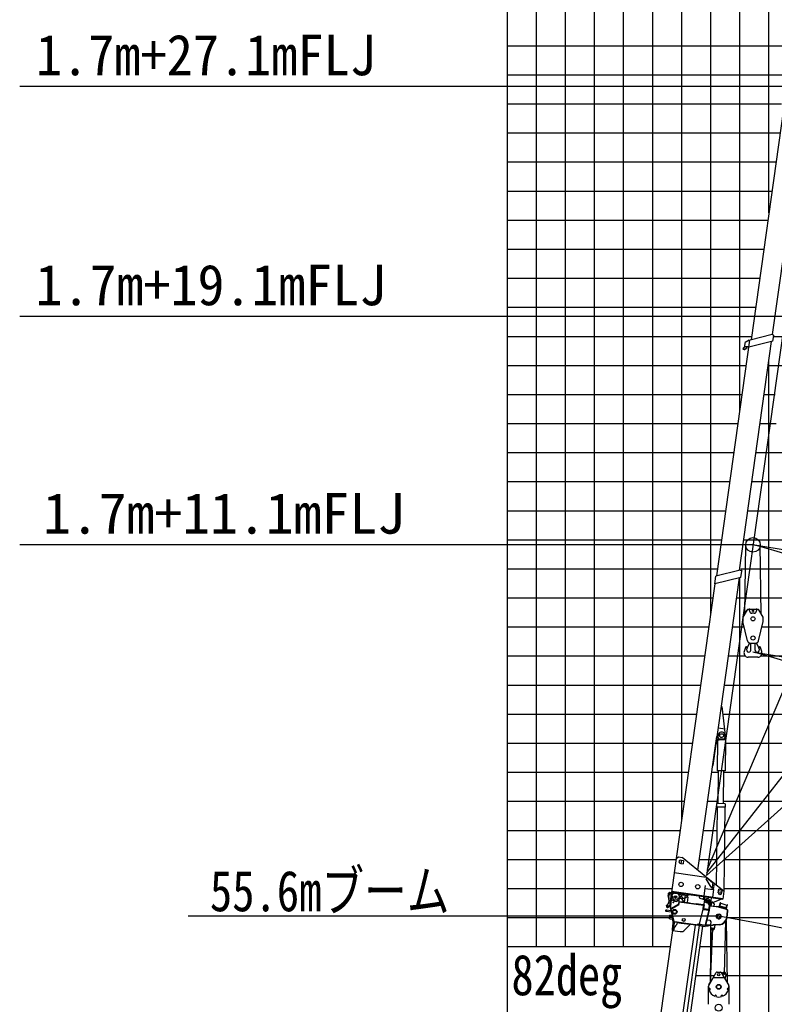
# Model space of a CAD drawing. Extents: x -390590 to 48051, y -92424 to 51651.
# Tile 8 of 37: x -390590 to -364625, y -22216 to 11668. Entities that reach past the tile are written whole.
import ezdxf

# ---------------------------------------------------------------- set-up
doc = ezdxf.new("R2010")
doc.units = 0
doc.layers.get('0').update_dxf_attribs({"linetype": 'CONTINUOUS'})

msp = doc.modelspace()

# ---------------------------------------------------------------- linework, layer by layer
at = {"color": 14, "linetype": 'Continuous'}
for p, q in [((-373809.592897, -58949.073282), (-373809.592897, 31771.197759)), ((-373809.592897, 6771.197759), (-364564.227741, 6771.197759)), ((-373809.592897, 1771.197759), (-365266.81338, 1771.197759)), ((-373809.592897, -3228.802241), (-366008.716553, -3228.802241)), ((-365255.128934, -3228.802241), (-283809.592897, -3228.802241)), ((-373809.592897, -8228.802241), (-366731.666098, -8228.802241)), ((-365919.586695, -8228.802241), (-283809.592897, -8228.802241)), ((-373809.592897, -13228.802241), (-367434.370306, -13228.802241)), ((-366622.290902, -13228.802241), (-366575.689236, -13228.802241)), ((-366302.747234, -13228.802241), (-283809.592897, -13228.802241)), ((-373809.592897, -18228.802241), (-368142.117869, -18228.802241)), ((-366359.286366, -18228.802241), (-283809.592897, -18228.802241))]:
    msp.add_line(p, q, dxfattribs=at)
at = {"color": 252, "linetype": 'Continuous'}
for p, q in [((-372809.592897, -20228.802241), (-372809.592897, 31771.197759)), ((-371809.592897, -20228.802241), (-371809.592897, 31771.197759)), ((-370809.592897, -20228.802241), (-370809.592897, 31771.197759)), ((-369809.592897, -20228.802241), (-369809.592897, 31771.197759)), ((-368809.592897, -20228.802241), (-368809.592897, 31771.197759)), ((-367809.592897, -15898.649569), (-367809.592897, 31771.197759)), ((-366809.592897, -8783.280195), (-366809.592897, 31771.197759)), ((-365809.592897, -1811.963875), (-365809.592897, 31771.197759)), ((-364809.592897, 5025.039412), (-364809.592897, 31771.197759)), ((-373809.592897, 10771.197759), (-363954.032271, 10771.197759)), ((-373809.592897, 9771.197759), (-364094.549399, 9771.197759)), ((-373809.592897, 8771.197759), (-364375.543604, 8771.197759)), ((-373809.592897, 7771.197759), (-364423.710613, 7771.197759)), ((-373809.592897, 5771.197759), (-364704.744869, 5771.197759)), ((-373809.592897, 4771.197759), (-364845.261997, 4771.197759)), ((-373809.592897, 3771.197759), (-364985.779124, 3771.197759)), ((-373809.592897, 2771.197759), (-365126.296252, 2771.197759)), ((-373809.592897, 771.197759), (-365407.330508, 771.197759)), ((-364648.714481, 771.197759), (-283809.592897, 771.197759)), ((-373809.592897, -228.802241), (-365587.094028, -228.802241)), ((-364834.588131, -228.802241), (-283809.592897, -228.802241)), ((-364809.592897, -78228.802241), (-364809.592897, -58.648764)), ((-373809.592897, -1228.802241), (-365727.63487, -1228.802241)), ((-364974.047251, -1228.802241), (-364590.611842, -1228.802241)), ((-373809.592897, -2228.802241), (-365868.175711, -2228.802241)), ((-365114.588093, -2228.802241), (-364558.997559, -2228.802241)), ((-373809.592897, -4228.802241), (-366149.257394, -4228.802241)), ((-365395.669776, -4228.802241), (-283809.592897, -4228.802241)), ((-373809.592897, -5228.802241), (-366289.798236, -5228.802241)), ((-365536.210617, -5228.802241), (-283809.592897, -5228.802241)), ((-373809.592897, -6228.802241), (-366430.339078, -6228.802241)), ((-365676.751459, -6228.802241), (-283809.592897, -6228.802241)), ((-373809.592897, -7228.802241), (-366570.879919, -7228.802241)), ((-365779.045853, -7228.802241), (-283809.592897, -7228.802241)), ((-365809.592897, -78228.802241), (-365809.592897, -7531.510896)), ((-373809.592897, -9228.802241), (-366872.20694, -9228.802241)), ((-366060.127536, -9228.802241), (-365661.64601, -9228.802241)), ((-365054.505107, -9228.802241), (-283809.592897, -9228.802241)), ((-373809.592897, -10228.802241), (-367012.747781, -10228.802241)), ((-366200.668378, -10228.802241), (-365623.620624, -10228.802241)), ((-365092.529223, -10228.802241), (-283809.592897, -10228.802241)), ((-373809.592897, -11228.802241), (-367153.288623, -11228.802241)), ((-366341.209219, -11228.802241), (-283809.592897, -11228.802241)), ((-373809.592897, -12228.802241), (-367293.829465, -12228.802241)), ((-366390.636597, -12228.802241), (-283809.592897, -12228.802241)), ((-373809.592897, -14228.802241), (-367574.911148, -14228.802241)), ((-366780.083322, -14228.802241), (-366542.342901, -14228.802241)), ((-366357.51707, -14228.802241), (-283809.592897, -14228.802241)), ((-373809.592897, -15228.802241), (-367715.451989, -15228.802241)), ((-366920.63478, -15228.802241), (-366553.07415, -15228.802241)), ((-366368.248319, -15228.802241), (-283809.592897, -15228.802241)), ((-373809.592897, -16228.802241), (-367855.992831, -16228.802241)), ((-367061.186237, -16228.802241), (-366604.967169, -16228.802241)), ((-366337.832435, -16228.802241), (-283809.592897, -16228.802241)), ((-373809.592897, -17228.802241), (-367996.533672, -17228.802241)), ((-367201.737695, -17228.802241), (-366615.694134, -17228.802241)), ((-366348.559401, -17228.802241), (-283809.592897, -17228.802241)), ((-373809.592897, -19228.802241), (-368261.825408, -19228.802241)), ((-366250.029978, -19228.802241), (-283809.592897, -19228.802241)), ((-366809.592897, -21423.299104), (-366809.592897, -19558.953995)), ((-373809.592897, -20228.802241), (-368200.181318, -20228.802241)), ((-367177.226734, -20228.802241), (-283809.592897, -20228.802241)), ((-367317.767569, -21228.802241), (-366681.881551, -21228.802241)), ((-366299.677207, -21228.802241), (-283809.592897, -21228.802241))]:
    msp.add_line(p, q, dxfattribs=at)
at = {"color": 151, "linetype": 'Continuous'}
for p, q in [((-362028.883999, 17281.727675), (-366957.294112, -17785.732421)), ((-366926.455912, -17566.307225), (-353274.556585, 14595.552101)), ((-366944.548137, -17695.040095), (-345513.759041, 9735.11908)), ((-366957.294112, -17785.732421), (-341156.94959, 5445.002131)), ((-365642.443571, -8761.058312), (-365609.700528, -6403.196745)), ((-365073.301658, -8785.280761), (-365108.377821, -6403.014529)), ((-366821.992731, -21444.490258), (-366793.494569, -19600.339436)), ((-366816.879098, -21435.751026), (-366736.405704, -19609.182861)), ((-366343.007484, -21164.512943), (-366291.348105, -19341.476709)), ((-366284.843887, -19330.574661), (-366251.801578, -21468.887197))]:
    msp.add_line(p, q, dxfattribs=at)
at = {"color": 7, "linetype": 'Continuous'}
for p, q in [((-363141.156524, 9367.495199), (-390590.122312, 9367.495199)), ((-364253.429048, 1453.264675), (-390590.122312, 1453.264675)), ((-365358.073946, -6406.691021), (-390590.122312, -6406.691021)), ((-366537.071339, -19187.471657), (-384788.891607, -19187.471657)), ((-366320.007499, -21164.512943), (-366366.007469, -21164.512943)), ((-366343.007484, -21141.512958), (-366343.007484, -21187.512927))]:
    msp.add_line(p, q, dxfattribs=at)
at = {"color": 15, "linetype": 'Continuous'}
for p, q in [((-364309.323883, 8585.238953), (-365424.742851, 647.281602)), ((-364685.551915, 831.645487), (-363568.612202, 8779.084115)), ((-364694.966037, 829.297482), (-365458.141538, 638.951532)), ((-364695.02476, 829.329443), (-364666.307658, 825.293518)), ((-364672.303289, 603.354681), (-364645.076235, 797.085226)), ((-364666.295573, 825.280966), (-364645.030936, 797.065964)), ((-366604.705172, -7469.481404), (-365465.003396, 639.917708)), ((-365824.19728, -7277.93372), (-364718.17137, 591.849168)), ((-365700.31079, 355.483324), (-365701.86575, 325.934657)), ((-365637.701984, 422.598484), (-365700.314435, 355.483821)), ((-365562.556086, 407.956857), (-365642.011734, 322.78787)), ((-365498.089038, 404.467786), (-365638.256009, 412.057923)), ((-365638.253525, 412.055023), (-365630.401518, 561.265559)), ((-365490.430224, 638.442219), (-365630.402535, 561.265036)), ((-365614.247862, 352.548081), (-365582.88713, 353.202507)), ((-365581.612803, 387.528445), (-365580.938888, 355.233793)), ((-364672.235812, 603.305652), (-365499.134261, 397.066365)), ((-365490.429724, 638.446153), (-365465.697672, 634.970876)), ((-365465.002617, 639.917286), (-365458.095032, 638.946652)), ((-365701.86575, 325.934657), (-365642.008511, 322.784749)), ((-365802.22268, -7272.540842), (-366635.985857, -7477.158126)), ((-365802.293057, -7272.418001), (-365767.658638, -7277.285551)), ((-365777.041925, -7523.363856), (-365746.415732, -7305.447184)), ((-365767.672322, -7277.418555), (-365746.415579, -7305.596745)), ((-367991.791549, -17195.06028), (-366663.108065, -7740.986506)), ((-366730.913928, -14001.695184), (-365822.019258, -7534.573886)), ((-366673.491733, -7743.369357), (-366636.058438, -7477.017633)), ((-365776.968742, -7523.504467), (-366673.40529, -7743.502683)), ((-366287.624659, -13052.233161), (-366424.043356, -11961.763695)), ((-366548.089414, -12700.831238), (-366327.709205, -12731.803658)), ((-367254.49678, -17604.17426), (-366606.708388, -12995.268714)), ((-366607.194219, -13121.384377), (-366517.728183, -13110.506048)), ((-366574.447533, -13113.070427), (-366585.915485, -14181.930224)), ((-366301.53287, -13115.987914), (-366574.447374, -13113.060369)), ((-366547.470342, -13077.440974), (-366555.856541, -12978.897042)), ((-366547.471035, -13077.436322), (-366327.70345, -13079.793761)), ((-366529.999522, -13077.623738), (-366530.384719, -13113.533028)), ((-366345.206546, -13079.606006), (-366345.591849, -13115.525051)), ((-366335.074825, -13088.296913), (-366313.745833, -13085.703485)), ((-366327.703346, -13079.79618), (-366317.205676, -12981.45967)), ((-366301.536942, -13115.998037), (-366313.004894, -14184.857834)), ((-366747.829122, -13999.317963), (-366730.91393, -14001.695254)), ((-366312.998597, -14184.857529), (-366585.913101, -14181.929985)), ((-366553.949945, -15310.413918), (-366541.84498, -14182.403057)), ((-366369.145396, -15312.397101), (-366357.040431, -14184.38624)), ((-366596.396976, -15429.863078), (-366625.196541, -18114.645121)), ((-366610.403682, -15309.818002), (-366611.689642, -15429.699034)), ((-366314.004337, -15432.892294), (-366611.689642, -15429.699034)), ((-366312.718273, -15313.001506), (-366610.403577, -15309.808246)), ((-366329.292978, -15432.728293), (-366360.260759, -18319.638053)), ((-366312.718377, -15313.011262), (-366314.004337, -15432.892294)), ((-367997.432287, -17199.310881), (-368172.455455, -18444.66537)), ((-367997.432268, -17199.310916), (-367926.227821, -17145.654541)), ((-367926.326598, -17145.645109), (-367799.489266, -17163.470934)), ((-367820.412668, -17253.336728), (-367837.093988, -17372.050577)), ((-367820.412668, -17253.336728), (-367746.216154, -17263.762603)), ((-366981.556056, -17824.88581), (-367799.481275, -17163.476239)), ((-367746.216456, -17263.762561), (-367762.897776, -17382.47641)), ((-367837.093988, -17372.050577), (-367762.897474, -17382.476452)), ((-368065.405626, -17682.966292), (-366972.034335, -17836.629613)), ((-366989.093625, -17834.207066), (-366981.556056, -17824.88581)), ((-366722.816141, -18036.903828), (-366972.039044, -17836.627202)), ((-366963.444521, -17866.693229), (-366967.614246, -17896.372392)), ((-366795.592653, -18179.839403), (-366967.613225, -17896.374754)), ((-366754.958461, -18034.22571), (-366963.44449, -17866.6934)), ((-366997.924105, -18127.580016), (-367047.686941, -18481.720809)), ((-367011.821688, -18226.483166), (-366715.037307, -18268.186446)), ((-366795.593193, -18179.84033), (-366775.807466, -18182.619939)), ((-366742.850972, -18020.16944), (-366776.493883, -18259.55118)), ((-366715.037307, -18268.186446), (-366750.903578, -18523.431335)), ((-366362.128522, -18325.865604), (-366742.873841, -18020.160757)), ((-366697.526147, -18056.572476), (-366727.029773, -18266.501676)), ((-366550.661084, -18375.038892), (-366534.118783, -18257.314385)), ((-366440.136986, -18270.52043), (-366534.118783, -18257.314385)), ((-366418.880219, -18298.72773), (-366440.136929, -18270.520497)), ((-368164.566213, -18445.801223), (-368172.630935, -18503.184705)), ((-368123.17172, -18510.133165), (-368165.701525, -18453.691343)), ((-368151.776263, -18354.797762), (-366400.743487, -18600.889382)), ((-368147.859331, -18327.100833), (-366396.850465, -18573.189093)), ((-367871.07971, -18545.64552), (-367945.520977, -18585.545739)), ((-367834.322103, -18495.270689), (-367783.334785, -18562.929875)), ((-367707.996527, -18427.205462), (-367768.072959, -18451.479544)), ((-367706.611597, -18417.356653), (-367707.9957, -18427.205061)), ((-367199.081706, -18540.443345), (-367191.950933, -18489.709067)), ((-367187.220398, -18559.913321), (-367068.035448, -18601.671373)), ((-367065.392681, -18594.128445), (-367068.035448, -18601.671373)), ((-367066.55212, -18602.221089), (-366989.63651, -18629.171519)), ((-367066.549299, -18602.221987), (-367053.469635, -18509.178048)), ((-367023.791271, -18513.349428), (-367037.702017, -18612.329526)), ((-366989.64246, -18629.16835), (-366967.639702, -18632.260636)), ((-366816.96968, -18764.355701), (-366786.37915, -18546.745879)), ((-366442.388185, -18600.264185), (-366811.944126, -18750.501865)), ((-366550.661084, -18375.038892), (-366515.537464, -18379.974359)), ((-366540.235259, -18300.842736), (-366421.521409, -18317.524056)), ((-366467.070854, -18386.784745), (-366431.947235, -18391.720212)), ((-366442.388185, -18600.264185), (-366444.645691, -18594.711153)), ((-366431.947235, -18391.720212), (-366418.880166, -18298.727455)), ((-366362.119774, -18325.87287), (-366400.766563, -18600.859047)), ((-366397.759407, -18297.257007), (-366359.898567, -18297.663139)), ((-366370.014123, -18319.534039), (-366360.134313, -18319.640019)), ((-366894.894126, -18640.461236), (-366851.56777, -18688.92666)), ((-366892.553287, -18763.805831), (-366881.437279, -18684.730619)), ((-366864.071431, -18777.911054), (-366885.046179, -18782.363816)), ((-366881.414302, -18684.703873), (-366856.670174, -18688.180846)), ((-366875.550785, -18786.38549), (-366850.819499, -18789.861833)), ((-366864.073315, -18777.910753), (-366851.566879, -18688.926446)), ((-366864.072229, -18777.911056), (-366839.536818, -18781.359866)), ((-366850.819801, -18789.861836), (-366816.969612, -18764.354976)), ((-366811.944126, -18750.501865), (-366814.201631, -18744.948833))]:
    msp.add_line(p, q, dxfattribs=at)
at = {"color": 224, "linetype": 'Continuous'}
for p, q in [((-365581.339879, -8657.945917), (-365708.790447, -8873.018682)), ((-365556.789876, -8640.055369), (-365705.280999, -8890.634061)), ((-365581.339879, -8657.945917), (-365571.016171, -8664.063672)), ((-365185.169696, -8625.349456), (-365530.981372, -8625.349456)), ((-365478.075381, -8680.349456), (-365478.075381, -8625.349456)), ((-365318.075663, -8760.349334), (-365398.07516, -8760.349334)), ((-365238.075686, -8625.349456), (-365238.075686, -8680.349456)), ((-365010.86991, -8890.634395), (-365159.360971, -8640.055809)), ((-365708.790447, -8873.018682), (-365698.466739, -8879.136437)), ((-365708.075076, -8900.830291), (-365708.075076, -9032.983855)), ((-365546.474157, -9708.683585), (-365707.522326, -9037.651473)), ((-365169.677225, -9708.68417), (-365008.62872, -9037.651387)), ((-365008.075747, -9032.983855), (-365008.075747, -8900.830291)), ((-365482.845414, -9779.529719), (-365563.785214, -9943.886945)), ((-365477.074412, -9781.393925), (-365558.401754, -9946.538098)), ((-365500.486181, -9835.724584), (-365452.314614, -9785.261345)), ((-365449.236033, -9785.346892), (-365266.915278, -9785.346892)), ((-365428.073199, -10024.326873), (-365428.073199, -9785.328338)), ((-365288.075671, -10024.326873), (-365288.075671, -9785.328338)), ((-365263.836723, -9785.26116), (-365215.665156, -9835.724399)), ((-365157.748958, -9946.537772), (-365239.0763, -9781.393598)), ((-365152.365717, -9943.886726), (-365233.305517, -9779.5295)), ((-365611.796445, -9931.447314), (-365660.678889, -10078.621571)), ((-365563.555851, -9944.223282), (-365576.619355, -10009.639169)), ((-365558.400659, -9946.538638), (-365563.784119, -9943.887485)), ((-365500.484489, -9835.725012), (-365503.176274, -9834.399408)), ((-365212.966803, -9834.400219), (-365215.658587, -9835.725823)), ((-365152.359068, -9943.888623), (-365157.742309, -9946.539668)), ((-365139.52777, -10009.639924), (-365152.591321, -9944.223798)), ((-365055.46821, -10078.622906), (-365104.350885, -9931.447955)), ((-365193.076922, -10269.326873), (-365523.072924, -10269.326873))]:
    msp.add_line(p, q, dxfattribs=at)
at = {"color": 102, "linetype": 'Continuous'}
for p, q in [((-368282.714625, -18480.835858), (-368282.529085, -18479.515672)), ((-368281.083349, -18469.228728), (-368280.89779, -18467.908403)), ((-368259.566427, -18418.19731), (-368271.941404, -18402.364826)), ((-368239.53623, -18425.827774), (-368269.797531, -18387.11038)), ((-368253.572121, -18411.252793), (-368264.849844, -18396.822624)), ((-368232.44467, -18420.285572), (-368262.705971, -18381.568178)), ((-368255.472589, -18574.410559), (-368254.891185, -18570.273655)), ((-368254.891185, -18570.273655), (-368254.503073, -18567.512094)), ((-368249.653269, -18625.311153), (-368253.379562, -18610.907861)), ((-368253.074349, -18557.3462), (-368252.492968, -18553.209454)), ((-368249.071865, -18621.174248), (-368252.79818, -18606.771115)), ((-368252.492968, -18553.209454), (-368237.615274, -18447.349164)), ((-368247.25503, -18608.246794), (-368250.981326, -18593.843522)), ((-368246.673648, -18604.110048), (-368250.399963, -18589.706915)), ((-368244.137892, -18380.103844), (-368242.321054, -18367.17637)), ((-368242.861132, -18371.019224), (-368242.8661, -18371.054576)), ((-368192.630727, -18414.679342), (-368237.615274, -18447.349164)), ((-368234.680176, -18377.478232), (-368233.408384, -18368.428964)), ((-368225.307071, -18389.803989), (-368229.444545, -18384.510064)), ((-368216.975452, -18385.849663), (-368222.354193, -18378.967692)), ((-368222.327532, -18841.541984), (-368162.922685, -18418.854535)), ((-368178.089953, -18612.995223), (-368210.407818, -18842.948778)), ((-368168.256862, -18614.882108), (-368200.694521, -18845.688046)), ((-368192.630727, -18414.679342), (-368162.922685, -18418.854535)), ((-368178.089953, -18612.995223), (-368189.972675, -18611.325216)), ((-368168.256862, -18614.882108), (-368178.159543, -18613.490377)), ((-368162.850502, -18504.56089), (-368178.089953, -18612.995223)), ((-368164.172643, -18513.968417), (-368176.055365, -18512.298409)), ((-368173.411085, -18493.483375), (-368161.209219, -18495.198235)), ((-368103.829342, -18408.757677), (-368103.850978, -18408.902859)), ((-368103.56047, -18406.844559), (-368103.829342, -18408.757677)), ((-368057.576442, -18388.07861), (-367954.664476, -18402.541943)), ((-367915.825651, -18435.432431), (-367914.828464, -18428.337081)), ((-367914.828464, -18428.337081), (-367913.838434, -18428.476221)), ((-367913.838434, -18428.476221), (-367687.066809, -18460.346894)), ((-367903.667946, -18672.264207), (-367885.575442, -18543.529358)), ((-367889.750636, -18573.2374), (-367883.809265, -18574.072405)), ((-367883.809265, -18574.072405), (-367879.634072, -18544.364363)), ((-367826.086737, -18582.184777), (-367883.809265, -18574.072405)), ((-367720.468353, -18698.011231), (-367793.113729, -18601.607373)), ((-367687.066809, -18460.346894), (-367720.468353, -18698.011231)), ((-367687.066809, -18460.346894), (-367636.59239, -18467.440611)), ((-367594.998657, -18523.777608), (-367636.59239, -18467.440611)), ((-367594.998657, -18523.777608), (-367621.441546, -18711.928541)), ((-368339.278943, -18969.531862), (-368188.863839, -18990.671326)), ((-368333.272051, -18840.570638), (-368332.690669, -18836.433892)), ((-368330.873834, -18823.506438), (-368330.292452, -18819.369692)), ((-368222.327532, -18841.541984), (-368268.866776, -18876.678277)), ((-368221.74615, -18837.405238), (-368268.285394, -18872.541531)), ((-368219.929315, -18824.477783), (-368266.468536, -18859.613918)), ((-368219.347911, -18820.340879), (-368265.887155, -18855.477172)), ((-368255.441356, -18717.894259), (-368244.579413, -18640.60752)), ((-368221.725713, -18853.17065), (-368156.2542, -19127.116203)), ((-368200.694521, -18845.688046), (-368210.497714, -18846.184759)), ((-368210.054515, -18850.381362), (-368142.25797, -19134.05303)), ((-368209.946176, -18849.943882), (-368189.025563, -18935.108081)), ((-368200.694521, -18845.688046), (-368182.556643, -18919.523856)), ((-368189.025563, -18935.108081), (-367925.732843, -18776.207738)), ((-368189.025563, -18935.108081), (-368182.556643, -18919.523856)), ((-367925.730407, -18776.207939), (-368188.971178, -18935.115724)), ((-368187.938399, -18936.827781), (-368188.971178, -18935.115724)), ((-368176.954425, -18939.542393), (-368187.938399, -18936.827781)), ((-368186.455984, -18945.567487), (-367908.378441, -18777.634085)), ((-368186.455984, -18945.567487), (-368086.669406, -19363.461733)), ((-368182.556643, -18919.523856), (-367926.825773, -18765.187746)), ((-367920.562996, -18784.76906), (-368176.954425, -18939.542393)), ((-367913.570626, -18670.872476), (-367926.825773, -18765.187746)), ((-367926.825773, -18765.187746), (-367919.377602, -18770.107045)), ((-367903.667946, -18672.264207), (-367916.261118, -18761.869286)), ((-367913.570626, -18670.872476), (-367903.667946, -18672.264207)), ((-367906.361753, -18763.284606), (-367908.378441, -18777.634085)), ((-367893.765265, -18673.655938), (-367906.358438, -18763.261017)), ((-367903.667946, -18672.264207), (-367893.765265, -18673.655938)), ((-367895.156996, -18683.558619), (-367063.331818, -18800.464023)), ((-367885.842625, -18674.769392), (-367894.878655, -18681.578122)), ((-367893.765265, -18673.655938), (-367885.842625, -18674.769392)), ((-367885.842625, -18674.769392), (-367591.733504, -18716.103734)), ((-367593.125235, -18726.006414), (-367591.733504, -18716.103734)), ((-367591.733504, -18716.103734), (-367492.706697, -18730.021044)), ((-367494.098428, -18739.923724), (-367492.706697, -18730.021044)), ((-367492.706697, -18730.021044), (-367309.507104, -18755.768067)), ((-367310.898835, -18765.670748), (-367309.507104, -18755.768067)), ((-367069.862707, -18789.447891), (-367309.507104, -18755.768067)), ((-367082.866813, -18939.094419), (-367210.574726, -19458.416096)), ((-367081.907566, -18935.189841), (-367082.866813, -18939.094419)), ((-367082.866813, -18939.094419), (-367073.307439, -18940.437901)), ((-367080.46693, -18929.333425), (-367081.907566, -18935.189841)), ((-367071.952916, -18936.588876), (-367081.907566, -18935.189841)), ((-367080.46693, -18929.333425), (-367075.029645, -18930.097585)), ((-367061.940087, -18790.561343), (-367078.640859, -18909.393511)), ((-367075.029645, -18930.097585), (-367071.707416, -18935.587599)), ((-366874.885129, -18968.324339), (-367073.307439, -18940.437901)), ((-367071.952916, -18936.588876), (-367072.913372, -18940.493284)), ((-367071.707416, -18935.587599), (-367071.952916, -18936.588876)), ((-367063.053478, -18798.483527), (-367069.862707, -18789.447891)), ((-367069.862707, -18789.447891), (-367061.940087, -18790.561343)), ((-367052.037406, -18791.953074), (-367068.738179, -18910.785242)), ((-367060.227229, -18922.079654), (-367064.905238, -18925.60507)), ((-367052.037406, -18791.953074), (-367061.940087, -18790.561343)), ((-367042.134726, -18793.344805), (-367060.227229, -18922.079654)), ((-367060.227229, -18922.079654), (-366881.978977, -18947.130812)), ((-367054.926135, -18951.099886), (-366879.934458, -18975.693363)), ((-367033.944903, -18663.218225), (-367052.037406, -18791.953074)), ((-367042.134726, -18793.344805), (-367052.037406, -18791.953074)), ((-366873.468027, -18958.425224), (-367051.716279, -18933.374065)), ((-366875.103621, -18969.317536), (-367002.31435, -19485.864787)), ((-366865.096239, -18970.709824), (-366995.549504, -19503.741728)), ((-366865.393199, -18971.708939), (-366994.516628, -19496.02411)), ((-366886.74248, -18966.657897), (-366879.934458, -18975.693363)), ((-366878.574331, -18951.648553), (-366885.350749, -18956.755216)), ((-366863.886473, -18818.395963), (-366881.978977, -18947.130812)), ((-366881.978977, -18947.130812), (-366878.574331, -18951.648553)), ((-366878.574331, -18951.648553), (-366871.797955, -18946.542046)), ((-366874.718962, -18967.32609), (-366853.983793, -18819.787694)), ((-366864.823928, -18968.772226), (-366865.096239, -18970.709824)), ((-366844.081112, -18821.179425), (-366864.815221, -18968.710275)), ((-366853.983793, -18819.787694), (-366863.886473, -18818.395963)), ((-366853.983793, -18819.787694), (-366835.89129, -18691.052845)), ((-366853.983793, -18819.787694), (-366844.081112, -18821.179425)), ((-366547.317764, -18872.985069), (-366845.472843, -18831.082106)), ((-366836.158472, -18822.292879), (-366845.194502, -18829.101609)), ((-366825.988609, -18692.444576), (-366844.081112, -18821.179425)), ((-366836.158472, -18822.292879), (-366844.081112, -18821.179425)), ((-366825.988609, -18692.444576), (-366837.283021, -18700.955526)), ((-366836.158472, -18822.292879), (-366627.212148, -18851.65837)), ((-366786.377886, -18698.0115), (-366825.988609, -18692.444576)), ((-366786.377886, -18698.0115), (-366804.470389, -18826.746349)), ((-366736.864483, -18704.970155), (-366786.377886, -18698.0115)), ((-366694.309734, -18761.442214), (-366736.864483, -18704.970155)), ((-366694.309734, -18761.442214), (-366705.443582, -18840.663659)), ((-366627.212148, -18851.65837), (-366628.603879, -18861.561051)), ((-366619.290736, -18852.771652), (-366628.325538, -18859.580554)), ((-366545.926033, -18863.082389), (-366619.290736, -18852.771652)), ((-366264.769715, -18958.487865), (-366539.696335, -18874.671621)), ((-366261.853718, -18948.922524), (-366536.780319, -18865.106282)), ((-366525.979818, -18868.39836), (-366503.658069, -18795.38745)), ((-366510.675802, -18873.064215), (-366488.35819, -18800.065205)), ((-366499.989943, -18844.455784), (-366508.851874, -18873.620086)), ((-366503.658069, -18795.38745), (-366487.260917, -18741.753551)), ((-366499.989943, -18844.455784), (-366491.256844, -18839.793604)), ((-366499.2165, -18835.584411), (-366284.047504, -18901.367483)), ((-366293.20045, -18899.982663), (-366491.256844, -18839.793604)), ((-366488.35819, -18800.065205), (-366465.360947, -18724.844096)), ((-366487.260917, -18741.753551), (-366482.122978, -18724.947882)), ((-366481.446481, -18739.834286), (-366487.260917, -18741.753551)), ((-366482.122978, -18724.947882), (-366475.879996, -18721.628089)), ((-366481.446481, -18739.834286), (-366475.879996, -18721.628089)), ((-366465.360947, -18724.844096), (-366475.879996, -18721.628089)), ((-366469.511714, -18738.423676), (-366254.34391, -18804.206602)), ((-366297.458287, -18938.067465), (-366288.537954, -18908.715666)), ((-366295.454683, -18938.678176), (-366273.189194, -18865.848278)), ((-366288.537954, -18908.715666), (-366293.20045, -18899.982663)), ((-366284.047504, -18901.367483), (-366254.34391, -18804.206602)), ((-366280.150667, -18943.344031), (-366257.888106, -18870.526203)), ((-366273.189194, -18865.848278), (-366250.191932, -18790.627171)), ((-366257.888106, -18870.526203), (-366241.490934, -18816.892307)), ((-366239.672902, -18793.843175), (-366250.191932, -18790.627171)), ((-366245.238177, -18812.049522), (-366239.672902, -18793.843175)), ((-366245.238177, -18812.049522), (-366241.490934, -18816.892307)), ((-366241.490934, -18816.892307), (-366236.352996, -18800.086497)), ((-366236.352996, -18800.086497), (-366239.672902, -18793.843175)), ((-368176.377372, -19042.917563), (-368346.237598, -19019.045265)), ((-368211.587716, -19275.278552), (-368124.444859, -19287.525682)), ((-368154.304332, -19162.149898), (-368194.886944, -19156.446384)), ((-368176.097461, -18992.465524), (-368175.228303, -18992.587676)), ((-368162.752709, -19044.832385), (-368163.610975, -19044.711763)), ((-368154.952842, -19137.924806), (-368157.491415, -19148.813028)), ((-368095.207723, -19409.479551), (-368157.491415, -19148.813028)), ((-368144.204382, -19134.517704), (-368156.2542, -19127.116203)), ((-368154.952842, -19137.924806), (-368141.335277, -19134.671301)), ((-368124.444859, -19287.525682), (-368149.639612, -19181.673039)), ((-368142.25797, -19134.05303), (-368144.204382, -19134.517704)), ((-368076.729029, -19405.063895), (-368141.335277, -19134.671301)), ((-366982.134637, -19486.063494), (-366937.269992, -19308.06742)), ((-366931.703346, -19304.341325), (-366847.101203, -19316.624446)), ((-366879.934458, -18975.693363), (-366877.474288, -18978.958306)), ((-366565.66286, -19266.615469), (-366540.153806, -19247.392345)), ((-366561.299177, -19263.326933), (-366558.891977, -19266.521419)), ((-366537.556424, -19250.44405), (-366558.891977, -19266.521419)), ((-366558.891977, -19266.521419), (-366556.961601, -19269.082762)), ((-366539.963605, -19247.249425), (-366540.153806, -19247.392345)), ((-366478.812162, -19201.168242), (-366539.963605, -19247.249425)), ((-366537.556424, -19250.44405), (-366539.963605, -19247.249425)), ((-366478.812162, -19201.168242), (-366478.62196, -19201.025323)), ((-366478.812162, -19201.168242), (-366476.404981, -19204.362867)), ((-366478.62196, -19201.025323), (-366453.112948, -19181.802354)), ((-366476.404981, -19204.362867), (-366455.069428, -19188.285498)), ((-366457.476608, -19185.090874), (-366455.069428, -19188.285498)), ((-366455.069428, -19188.285498), (-366453.139032, -19190.846844)), ((-366259.796281, -19226.440126), (-366229.837623, -19013.273199)), ((-366249.8936, -19227.831857), (-366219.934942, -19014.66493)), ((-368131.777358, -19670.229805), (-368126.627892, -19633.589451)), ((-368129.181733, -19630.201494), (-368099.95536, -19422.245041)), ((-368120.670783, -19641.495905), (-368129.181733, -19630.201494)), ((-368125.619872, -19640.784017), (-368124.926214, -19635.848383)), ((-368120.684237, -19641.477676), (-368125.619872, -19640.784017)), ((-368100.646289, -19463.08774), (-368124.228141, -19630.881337)), ((-368105.41279, -19633.525662), (-368124.228141, -19630.881337)), ((-368123.614424, -19642.092092), (-368123.47299, -19641.085742)), ((-368122.123951, -19642.301564), (-368123.614424, -19642.092092)), ((-368122.123951, -19642.301564), (-368086.192887, -19647.351346)), ((-368086.053705, -19646.361018), (-368120.670783, -19641.495905)), ((-368114.370549, -19643.391234), (-368114.231323, -19642.400589)), ((-368112.432812, -19643.663565), (-368112.293586, -19642.67292)), ((-368081.830938, -19465.732065), (-368105.41279, -19633.525662)), ((-368104.986982, -19386.193927), (-368101.663098, -19382.462488)), ((-368099.95536, -19422.245041), (-368104.986982, -19386.193927)), ((-368100.450748, -19626.961806), (-368104.152892, -19624.561022)), ((-368097.534284, -19440.944673), (-368100.646289, -19463.08774)), ((-368076.677964, -19457.809661), (-368100.450748, -19626.961806)), ((-368089.558036, -19628.492676), (-368100.450748, -19626.961806)), ((-368099.416407, -19440.680158), (-368076.83681, -19443.853513)), ((-368097.534284, -19440.944673), (-368094.678747, -19420.626472)), ((-368092.629699, -19645.436823), (-368092.768881, -19646.42715)), ((-368072.009347, -19589.847227), (-368089.558036, -19628.492676)), ((-368087.275815, -19646.189262), (-368087.414996, -19647.17959)), ((-368086.653633, -19363.524822), (-368085.663603, -19363.663962)), ((-368086.192887, -19647.351346), (-368080.846182, -19609.307564)), ((-368055.955561, -19367.839155), (-368085.663603, -19363.663962)), ((-368085.663603, -19363.663962), (-368083.094024, -19374.123368)), ((-367241.366165, -19492.420504), (-368084.156562, -19373.974038)), ((-368078.718933, -19443.588998), (-368081.830938, -19465.732065)), ((-368081.514455, -19384.443638), (-368078.03034, -19381.817496)), ((-368074.518597, -19413.702054), (-368081.514455, -19384.443638)), ((-368079.999155, -19449.821258), (-368075.244858, -19450.48943)), ((-368078.718933, -19443.588998), (-368075.863396, -19423.270797)), ((-368074.73806, -19379.337134), (-368078.03034, -19381.817496)), ((-368070.451869, -19413.508691), (-368078.03034, -19381.817496)), ((-368076.677964, -19457.809661), (-368075.641341, -19450.433708)), ((-368074.518597, -19413.702054), (-368075.85902, -19423.239663)), ((-368070.451869, -19413.508691), (-368075.641341, -19450.433708)), ((-368074.73806, -19379.337134), (-368070.220044, -19375.932688)), ((-368074.73806, -19379.337134), (-367970.759913, -19393.950309)), ((-368070.451869, -19413.508691), (-368074.518597, -19413.702054)), ((-368049.508172, -19551.89841), (-368072.009347, -19589.847227)), ((-368055.955561, -19367.839155), (-368057.347292, -19377.741836)), ((-368055.955561, -19367.839155), (-367269.682476, -19478.34263)), ((-368023.046854, -19514.505852), (-368049.508172, -19551.89841)), ((-367990.644183, -19477.948276), (-368023.046854, -19514.505852)), ((-367986.138309, -19470.534179), (-367990.644183, -19477.948276)), ((-367979.734215, -19457.805785), (-367982.856907, -19463.47371)), ((-367970.759913, -19393.950309), (-367979.734215, -19457.805785)), ((-367971.594938, -19399.891819), (-367828.006068, -19420.071918)), ((-367970.203206, -19389.989138), (-367970.759913, -19393.950309)), ((-367827.171043, -19414.130409), (-367970.759913, -19393.950309)), ((-367966.557614, -23991.38209), (-367333.722904, -19488.52916)), ((-367209.250828, -19509.051931), (-367836.64317, -23973.180404)), ((-367828.006068, -19420.071918), (-367532.906916, -19461.545399)), ((-367826.558676, -19409.77319), (-367827.226701, -19414.526437)), ((-367827.171043, -19414.130409), (-367241.922872, -19496.381675)), ((-367735.996271, -19684.978116), (-367535.690378, -19481.350761)), ((-367706.04432, -23991.534876), (-367078.651978, -19527.406403)), ((-367535.690378, -19481.350761), (-367532.906916, -19461.545399)), ((-367242.618737, -19501.333016), (-367333.722904, -19488.52916)), ((-367281.565198, -19476.672623), (-367268.012405, -19466.459453)), ((-367278.996827, -19487.131859), (-367269.96082, -19480.323147)), ((-367271.074207, -19488.245311), (-367267.59488, -19463.488609)), ((-367247.789519, -19466.272071), (-367267.59488, -19463.488609)), ((-367251.268846, -19491.028773), (-367247.789519, -19466.272071)), ((-367251.268846, -19491.028773), (-367239.974434, -19482.517823)), ((-367247.789519, -19466.272071), (-367237.886838, -19467.663802)), ((-367239.278569, -19477.566483), (-367247.789519, -19466.272071)), ((-367242.757896, -19502.323185), (-367237.190972, -19462.712462)), ((-367207.48293, -19466.887655), (-367237.190972, -19462.712462)), ((-367213.049854, -19506.498378), (-367207.48293, -19466.887655)), ((-367213.049854, -19506.498378), (-367000.14222, -19536.420595)), ((-367210.574726, -19458.416096), (-367205.258689, -19467.200252)), ((-367207.48293, -19466.887655), (-366994.575295, -19496.809872)), ((-367180.703795, -19462.572576), (-367006.945121, -19486.992765)), ((-367006.945121, -19486.992765), (-367017.777435, -19493.549024)), ((-367015.062395, -19493.930436), (-367015.404861, -19492.113229)), ((-367006.945121, -19486.992765), (-367001.829421, -19483.896662)), ((-366996.458696, -19495.545771), (-367002.31435, -19485.864787)), ((-367000.14222, -19536.420595), (-366994.575295, -19496.809872)), ((-366994.516628, -19496.02411), (-366996.458696, -19495.545771)), ((-366995.549504, -19503.741728), (-366985.33034, -19502.951834)), ((-366995.338958, -19503.927701), (-366985.36848, -19503.152943)), ((-366995.338958, -19503.927701), (-366994.873014, -19509.909684)), ((-366995.271161, -19501.761212), (-366995.071701, -19501.789244)), ((-366984.129223, -19519.104898), (-366994.873014, -19509.909684)), ((-366986.277507, -19503.025188), (-366985.36848, -19503.152943)), ((-366904.138875, -19496.840487), (-366985.36848, -19503.152943)), ((-366985.36848, -19503.152943), (-366984.129223, -19519.104898)), ((-366985.33034, -19502.951834), (-366515.49543, -19466.639002)), ((-366984.129223, -19519.104898), (-366902.898407, -19512.79245)), ((-366824.309769, -19480.477306), (-366976.901433, -19492.270622)), ((-366884.267694, -19495.296252), (-366904.138875, -19496.840487)), ((-366883.027229, -19511.248377), (-366902.898407, -19512.79245)), ((-366884.267694, -19495.296252), (-366736.119971, -19483.783974)), ((-366734.880692, -19499.73577), (-366883.027229, -19511.248377)), ((-366847.101203, -19316.624446), (-366804.804094, -19373.289587)), ((-366835.829355, -19491.397362), (-366835.819833, -19491.531372)), ((-366829.759887, -19507.108872), (-366783.003731, -19627.309193)), ((-366804.804094, -19373.289587), (-366819.746991, -19476.210578)), ((-366515.378302, -19466.630035), (-366736.119971, -19483.783974)), ((-366736.119971, -19483.783974), (-366734.880692, -19499.73577)), ((-366735.965045, -19485.7779), (-366727.369051, -19493.134081)), ((-366514.603758, -19476.599877), (-366727.369051, -19493.134081)), ((-366687.56616, -19619.892537), (-366658.59761, -19487.789927)), ((-366656.359792, -19477.585805), (-366656.365032, -19477.52666)), ((-368750.937071, -24147.633048), (-368121.874677, -19671.621536)), ((-368131.777358, -19670.229805), (-367868.366289, -19707.249817)), ((-367868.366289, -19707.249817), (-367821.202851, -19713.878206))]:
    msp.add_line(p, q, dxfattribs=at)
at = {"color": 25, "linetype": 'Continuous'}
for p, q in [((-368172.439867, -18444.694653), (-368164.53723, -18445.805296)), ((-366445.078074, -18594.728475), (-366442.795999, -18600.261563)), ((-366814.522056, -18747.033267), (-366812.239337, -18752.56609))]:
    msp.add_line(p, q, dxfattribs=at)
at = {"color": 13, "linetype": 'Continuous'}
for p, q in [((-366882.975657, -21572.468741), (-366620.769716, -21124.363125)), ((-366700.200355, -21289.509036), (-366373.967445, -21289.509036)), ((-366594.876625, -21109.512943), (-366479.291176, -21109.512943)), ((-366453.397775, -21124.362653), (-366191.189861, -21572.47164)), ((-366370.337027, -21116.792678), (-366435.513589, -21154.930298)), ((-366317.243919, -21317.450073), (-366334.505885, -21327.550794)), ((-366289.05655, -21175.204692), (-366317.243381, -21317.450609)), ((-366887.085121, -22215.647708), (-366887.085121, -21587.617435)), ((-366856.267242, -21673.646111), (-366880.937442, -21679.81057)), ((-366880.006171, -21543.634224), (-366778.998959, -21371.014571)), ((-366869.648359, -21549.695026), (-366880.005117, -21543.63484)), ((-366768.641148, -21377.075373), (-366778.997906, -21371.015187)), ((-366193.233363, -21679.807669), (-366217.902616, -21673.643447)), ((-366187.085609, -21587.617435), (-366187.085609, -22215.647708)), ((-366846.570394, -21712.452955), (-366871.239647, -21718.617177)), ((-366663.93758, -21913.304056), (-366672.413486, -21937.277555)), ((-366626.225216, -21926.637381), (-366634.701122, -21950.610881)), ((-366439.466728, -21950.610122), (-366447.94296, -21926.635701)), ((-366401.754364, -21937.276796), (-366410.230596, -21913.302376)), ((-366202.929974, -21718.613565), (-366227.599227, -21712.449343))]:
    msp.add_line(p, q, dxfattribs=at)
at = {"color": 102, "linetype": 'Continuous'}
for points in [[(-368243.592846, -18376.225637), (-368243.657846, -18377.231924), (-368243.602346, -18378.126494), (-368243.426415, -18379.172681), (-368243.100066, -18380.402852), (-368242.552086, -18381.959424), (-368241.835041, -18383.637428), (-368240.834123, -18385.68138), (-368239.491036, -18388.132455), (-368237.762629, -18390.999485), (-368235.828119, -18393.952475), (-368234.80149, -18395.436254)], [(-368234.642245, -18377.208344), (-368234.485074, -18377.800258), (-368234.081562, -18378.902443), (-368233.422582, -18380.379692), (-368232.412785, -18382.3517), (-368231.047193, -18384.739067), (-368229.330153, -18387.476453), (-368227.278005, -18390.487116), (-368227.083508, -18390.760849)], [(-368222.354193, -18378.967692), (-368224.631995, -18376.159353), (-368226.749012, -18373.741894), (-368228.652452, -18371.743054), (-368230.275093, -18370.193546), (-368231.765914, -18368.92514), (-368232.982402, -18368.029199), (-368233.368446, -18367.776331)], [(-367986.138309, -19470.534179), (-367985.038696, -19468.244573), (-367982.856907, -19463.47371)]]:
    msp.add_lwpolyline(points, dxfattribs=at)
at = {"color": 25, "linetype": 'Continuous'}
msp.add_circle((-365358.073947, -6406.69102), 249.750257, dxfattribs=at)
at = {"color": 224, "linetype": 'Continuous'}
for centre, radius in [((-365478.075381, -8617.349212), 7.999995), ((-365358.075656, -8680.349456), 22.999933), ((-365238.075686, -8617.349212), 7.999995), ((-365358.075412, -8950.349334), 69.999954), ((-365358.075412, -9610.328093), 69.999878)]:
    msp.add_circle(centre, radius, dxfattribs=at)
at = {"color": 15, "linetype": 'Continuous'}
for centre, radius in [((-366436.407874, -12968.736094), 64.935067), ((-367831.961503, -18089.02708), 76.073884), ((-367258.176644, -18169.654981), 76.073884), ((-368024.212972, -18524.045123), 44.955027), ((-366494.77907, -18408.110693), 34.965036)]:
    msp.add_circle(centre, radius, dxfattribs=at)
at = {"color": 102, "linetype": 'Continuous'}
for centre, radius in [((-368024.212972, -18524.045124), 45.000004), ((-366934.918096, -18677.135535), 55.000005), ((-368055.580531, -19034.648763), 84.150008), ((-368055.580531, -19034.648763), 60.000005), ((-368095.91379, -18710.884608), 11.250001), ((-368342.758271, -18994.288564), 12.000001), ((-368203.23733, -19215.862468), 22.500002), ((-367740.99652, -19311.121004), 50.000004), ((-366537.07134, -19187.471658), 84.150008), ((-366736.405704, -19609.182861), 23.500002), ((-366736.405704, -19609.182861), 23.000002)]:
    msp.add_circle(centre, radius, dxfattribs=at)
at = {"color": 13, "linetype": 'Continuous'}
for centre, radius in [((-366537.085609, -21199.512943), 40.499985), ((-366343.007484, -21164.512943), 22.999985), ((-366537.085609, -21614.499271), 82.600098), ((-366537.085609, -21614.499271), 77.600098), ((-366537.085609, -21614.499271), 69.999985), ((-366537.085609, -22334.485599), 120.899963)]:
    msp.add_circle(centre, radius, dxfattribs=at)
at = {"color": 15, "linetype": 'Continuous'}
for centre, radius, start, end in [((-365659.330316, 353.707951), 34.965036, 110.063881, 163.911522), ((-365659.330316, 353.707951), 34.965036, 235.984952, 297.990379), ((-365659.330316, 353.707951), 34.965036, 301.901024, 332.074264), ((-366436.407874, -12968.736094), 119.880123, 353.906623, 184.864247), ((-366317.363707, -13055.952103), 29.970031, 276.932646, 7.130674), ((-367853.484871, -17309.219342), 54.945018, 54.965582, 289.037104), ((-368024.212972, -18524.045123), 149.850108, 172.00005, 341.198712), ((-368024.213095, -18524.045197), 99.900065, 172.00005, 322.001345), ((-367693.222567, -18636.729035), 199.800053, 112.001381, 161.198857), ((-367758.754907, -18379.763757), 184.815038, 262.35707, 342.665391), ((-367181.274845, -18542.945377), 17.982001, 171.999449, 250.690837), ((-366935.857048, -18677.080172), 54.944752, 351.998123, 125.342004), ((-366872.769499, -18766.600457), 19.97999, 171.998384, 261.999472)]:
    msp.add_arc(centre, radius, start, end, dxfattribs=at)
at = {"color": 151, "linetype": 'Continuous'}
for centre, radius, start, end in [((-367853.484871, -17309.219342), 11184.462414, 37.107997, 77.107997), ((-375709.592896, -74034.67385), 68415.626914, 12.082621, 81.29753), ((-367853.484871, -21001.855133), 11184.462414, 37.107997, 77.107997), ((-375709.592897, -74034.67385), 55608.908819, 34.495654, 80.505846)]:
    msp.add_arc(centre, radius, start, end, dxfattribs=at)
at = {"color": 224, "linetype": 'Continuous'}
for centre, radius, start, end in [((-365530.981372, -8655.349456), 29.999947, 90.000125, 149.349367), ((-365398.07516, -8680.349456), 79.999908, 179.999964, 269.999973), ((-365318.075663, -8680.349456), 79.999908, 269.999997, 0.000036), ((-365185.169696, -8655.349456), 29.999947, 30.650648, 89.999907), ((-365688.075076, -8900.830291), 19.99995, 149.34934, 180.000019), ((-365688.075076, -9032.983855), 19.99995, 180.000022, 193.495793), ((-365028.075747, -8900.830291), 19.99995, 359.999981, 30.650703), ((-365028.075747, -9032.983855), 19.99995, 346.504111, 359.999855), ((-365449.236033, -9685.346892), 99.999901, 193.495766, 269.999929), ((-365266.915278, -9685.346892), 99.999901, 270.000038, 346.504221), ((-365523.072924, -10124.326873), 144.999802, 161.626646, 269.999973), ((-365588.071689, -9939.327361), 24.999949, 348.706728, 161.626646), ((-365503.07294, -10024.326873), 74.999939, 168.706656, 359.999901), ((-365213.076907, -10024.326873), 74.999939, 180.000132, 11.293398), ((-365193.076922, -10124.326873), 144.999802, 270.000052, 18.373409), ((-365128.076938, -9939.327361), 24.999949, 18.373463, 191.293327)]:
    msp.add_arc(centre, radius, start, end, dxfattribs=at)
at = {"color": 251, "linetype": 'Continuous'}
msp.add_arc((-375709.592897, -77727.30964), 68415.626915, 12.082621, 81.29753, dxfattribs=at)
at = {"color": 102, "linetype": 'Continuous'}
for centre, radius, start, end in [((-368024.212972, -18524.045124), 140.000013, 103.786782, 171.999997), ((-368024.212972, -18524.045124), 140.000013, 60.213232, 103.786727), ((-368024.212972, -18524.045124), 140.000013, 352.000003, 60.213218), ((-368024.212972, -18524.045124), 146.000013, 352.000003, 40.887908), ((-367833.045392, -18631.698181), 50.000004, 37, 81.999995), ((-366934.918096, -18677.135535), 100.000009, 352.000003, 171.999997), ((-368342.758271, -18994.288564), 25.000002, 81.999995, 262), ((-368190.602457, -18845.73224), 32.000003, 171.999997, 193.441293), ((-368190.602457, -18845.73224), 20.000002, 171.999997, 193.441293), ((-368190.523818, -18845.172699), 20.000002, 172.074221, 193.801408), ((-367936.06629, -18759.084478), 20.000002, 301.111391, 326.555697), ((-367936.06648, -18759.085824), 20.000002, 301.117651, 352.000003), ((-367936.06648, -18759.085824), 30.000003, 301.117651, 352.000003), ((-367926.859962, -18765.431015), 20.000002, 301.176855, 352.000003), ((-367048.932817, -18913.568704), 30.000003, 171.999997, 262), ((-367052.531271, -18925.069158), 25.843087, 216.49045, 217.7363), ((-367048.932817, -18913.568704), 20.000002, 171.999997, 262), ((-366894.523263, -18964.535082), 20.000002, 346.165027, 352.000003), ((-366894.523263, -18964.535082), 30.000003, 346.165027, 352.000003), ((-366554.276419, -18922.498473), 50.000004, 73.045204, 81.999995), ((-366554.276419, -18922.498473), 60.000005, 73.045204, 81.999995), ((-366279.351026, -19006.314544), 50.000004, 352.000003, 73.045204), ((-366279.351026, -19006.314544), 60.000005, 352.000003, 73.045204), ((-368203.23733, -19215.862468), 60.000005, 81.999995, 262), ((-366932.422185, -19309.289437), 5, 81.739133, 165.853141), ((-366537.07134, -19187.471658), 60.000005, 346.944508, 267.055495), ((-366537.07134, -19187.471658), 84.000008, 256.302776, 357.697227), ((-366537.07134, -19187.471658), 280.000025, 274.443518, 352.000003), ((-366537.07134, -19187.471658), 290.000026, 274.443518, 352.000003), ((-368124.386789, -19416.451278), 30.000003, 352.000003, 13.438211), ((-368124.386789, -19416.451278), 49.000004, 352.000003, 13.438211), ((-368714.597895, -30376.515561), 11021.206405, 81.9998, 82.156584), ((-367020.027863, -19498.281885), 15.000001, 11.471642, 42.267934), ((-366977.28683, -19487.285511), 5, 165.853141, 274.419513), ((-366824.695166, -19475.492194), 5, 274.419513, 351.73913), ((-366736.405704, -19609.182861), 50.000004, 201.255235, 347.631803), ((-367807.285541, -19614.851399), 100.000009, 262, 315.471143)]:
    msp.add_arc(centre, radius, start, end, dxfattribs=at)
at = {"color": 13, "linetype": 'Continuous'}
for centre, radius, start, end in [((-366700.200355, -21319.509036), 29.999985, 89.999962, 149.66622), ((-366594.876625, -21139.512943), 29.999985, 89.999962, 149.66622), ((-366479.291176, -21139.512943), 29.999985, 30.333727, 89.999852), ((-366373.967445, -21319.509036), 29.999985, 30.333782, 90.000016), ((-366343.007484, -21164.512943), 54.999985, 348.79175, 119.799209), ((-366537.085609, -21614.499271), 349.999756, 180.000036, 190.753923), ((-366857.085121, -21587.617435), 29.999985, 149.666711, 180.000565), ((-366851.420082, -21693.046146), 19.999954, 284.029589, 104.029443), ((-366222.751625, -21693.046146), 19.999954, 75.970589, 255.970382), ((-366537.085609, -21614.499271), 349.999756, 349.245968, 359.999964), ((-366217.085609, -21587.617435), 29.999985, 359.999435, 30.33329), ((-366537.085609, -21614.499271), 349.999756, 197.305604, 247.252995), ((-366645.085609, -21919.969974), 19.999954, 340.528806, 160.528734), ((-366537.085609, -21614.499271), 349.999756, 253.804676, 286.195291), ((-366429.086097, -21919.969974), 19.999954, 19.471266, 199.471194), ((-366537.085609, -21614.499271), 349.999756, 292.746973, 342.694396)]:
    msp.add_arc(centre, radius, start, end, dxfattribs=at)
at = {"color": 102, "linetype": 'Continuous'}
for centre, major_axis, ratio, start_param, end_param in [((-368173.784692, -18496.14173), (-108.929488, 15.309041), 0.965314, 0, 0.8883407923), ((-368173.784692, -18496.14173), (108.929488, -15.309041), 0.965314, 3.1416234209, 4.0226139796), ((-368173.599152, -18494.821544), (108.929488, -15.309041), 0.965314, 3.1416234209, 4.028083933), ((-368172.153394, -18484.534441), (108.929488, -15.309041), 0.965314, 3.1416234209, 4.0226090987), ((-368171.967854, -18483.214256), (-108.929488, 15.309041), 0.965314, 0, 0.8810135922), ((-368173.784692, -18496.14173), (108.929488, -15.309041), 0.965314, 3.1389253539, 3.1416234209), ((-368173.599152, -18494.821544), (108.929488, -15.309041), 0.965314, 3.0926550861, 3.1416234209), ((-368173.599152, -18494.821544), (-108.929488, 15.309041), 0.965314, 6.2342092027, 6.2831853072), ((-368172.153394, -18484.534441), (-108.929488, 15.309041), 0.965314, 0, 0.0489719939), ((-368172.153394, -18484.534441), (-108.929488, 15.309041), 0.965314, 6.2803110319, 6.2831853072), ((-368171.967854, -18483.214256), (108.929488, -15.309041), 0.965314, 2.6277454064, 3.1416234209), ((-368171.967854, -18483.214256), (-108.929488, 15.309041), 0.965314, 5.6642060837, 6.2831853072), ((-368268.396229, -18399.59365), (-3.545176, -2.771186), 0.184619, 6.094214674, 6.2831853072), ((-368268.396229, -18399.59365), (-3.545176, -2.771186), 0.184619, 3.1415502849, 6.094214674), ((-368268.396229, -18399.59365), (-3.545176, -2.771186), 0.184619, 0, 3.1415502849), ((-368266.252357, -18384.339204), (-3.545176, -2.771186), 0.184619, 6.094214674, 6.2831853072), ((-368266.252357, -18384.339204), (-3.545176, -2.771186), 0.184619, 3.1415502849, 6.094214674), ((-368156.445782, -18588.327869), (99.026807, -13.91731), 0.965314, 3.1415926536, 3.5220990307), ((-368156.445782, -18588.327869), (-99.026807, 13.91731), 0.965314, 0, 0.3805063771), ((-368155.864378, -18584.190965), (-99.026807, 13.91731), 0.965314, 0, 0.3805063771), ((-368154.047542, -18571.26351), (-99.026807, 13.91731), 0.965314, 0, 0.3805063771), ((-368153.466161, -18567.126764), (-99.026807, 13.91731), 0.965314, 0, 0.3805063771), ((-368171.967854, -18483.214256), (108.929488, -15.309041), 0.965314, 2.5226078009, 2.5421938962), ((-368346.585841, -18647.891315), (99.026807, -13.91731), 0.965314, 0, 0.3805063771), ((-368346.585841, -18647.891315), (-99.026807, 13.91731), 0.965314, 3.1415926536, 3.5220990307), ((-368346.004459, -18643.754569), (-99.026807, 13.91731), 0.965314, 3.1415926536, 3.5220990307), ((-368344.187624, -18630.827114), (-99.026807, 13.91731), 0.965314, 3.1415926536, 3.5220990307), ((-368343.60622, -18626.69021), (-99.026807, 13.91731), 0.965314, 3.1415926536, 3.5220990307), ((-368171.967854, -18483.214256), (-108.929488, 15.309041), 0.965314, 4.2218136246, 5.5802259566), ((-368171.967854, -18483.214256), (108.929488, -15.309041), 0.965314, 2.3140718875, 2.43862777), ((-368239.682161, -18380.730056), (4.455723, -0.626211), 0.965314, 3.1415926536, 4.4805342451), ((-368239.682161, -18380.730056), (4.455723, -0.626211), 0.965314, 2.7430254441, 3.1415926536), ((-368237.865323, -18367.802582), (-4.455723, 0.626211), 0.965314, 0, 2.3561944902), ((-368237.865323, -18367.802582), (-4.455723, 0.626211), 0.965314, 3.1415926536, 6.2831853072), ((-368235.991053, -18423.056578), (-3.545176, -2.771186), 0.184619, 3.1415502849, 6.2831853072), ((-368235.991053, -18423.056578), (-3.545176, -2.771186), 0.184619, 0, 2.9526220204), ((-368237.865323, -18367.802582), (-4.455723, 0.626211), 0.965314, 2.3561944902, 3.1415926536), ((-368230.031435, -18388.879003), (10.413625, -14.245865), 0.175796, 1.7520780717, 2.1819873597), ((-368235.991053, -18423.056578), (-3.545176, -2.771186), 0.184619, 2.9526220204, 3.1415502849), ((-368173.784692, -18496.14173), (59.416084, -8.350386), 0.965314, 1.1371061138, 1.5707963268), ((-368173.784692, -18496.14173), (-59.416084, 8.350386), 0.965314, 4.2787019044, 4.7123889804), ((-368171.967854, -18483.214256), (-59.416084, 8.350386), 0.965314, 4.1775029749, 4.7123889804), ((-368113.463193, -18405.453125), (9.902681, -1.391731), 0.965314, 0, 1.080220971), ((-368113.463193, -18405.453125), (-9.902681, 1.391731), 0.965314, 3.1416270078, 4.2218136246), ((-368113.463193, -18405.453125), (-9.902681, 1.391731), 0.965314, 2.8950007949, 3.1416270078), ((-368293.661479, -18846.138631), (39.610723, -5.566924), 0.965314, 3.1415654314, 5.516353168), ((-368293.661479, -18846.138631), (-39.610723, 5.566924), 0.965314, 0, 2.3747605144), ((-368293.080097, -18842.001886), (-39.610723, 5.566924), 0.965314, 0, 2.3747605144), ((-368293.661479, -18846.138631), (39.610723, -5.566924), 0.965314, 3.1365432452, 3.1415654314), ((-368291.263262, -18829.074431), (-39.610723, 5.566924), 0.965314, 0, 2.3747605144), ((-368293.080097, -18842.001886), (-39.610723, 5.566924), 0.965314, 6.113339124, 6.2831853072), ((-368293.080097, -18842.001886), (39.610723, -5.566924), 0.965314, 2.9717007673, 3.1415654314), ((-368290.68188, -18824.937685), (-39.610723, 5.566924), 0.965314, 0, 2.3747605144), ((-368291.263262, -18829.074431), (39.610723, -5.566924), 0.965314, 3.1415654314, 3.3114499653), ((-368291.263262, -18829.074431), (39.610723, -5.566924), 0.965314, 3.1361035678, 3.1415654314), ((-368290.68188, -18824.937685), (-39.610723, 5.566924), 0.965314, 5.3206363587, 6.2831853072), ((-368290.68188, -18824.937685), (39.610723, -5.566924), 0.965314, 2.1790437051, 3.1415654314), ((-368293.080097, -18842.001886), (29.708042, -4.175193), 0.965314, 3.8325768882, 4.7123889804), ((-368354.468163, -18703.976949), (99.026807, -13.91731), 0.965314, 5.3206338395, 6.2831853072), ((-368354.468163, -18703.976949), (-99.026807, 13.91731), 0.965314, 2.1790411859, 3.1415926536), ((-368290.68188, -18824.937685), (-15.10183, 2.122424), 0.965314, 0, 3.1416315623), ((-368291.263262, -18829.074431), (-15.10183, 2.122424), 0.965314, 4.2123889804, 6.1408178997), ((-368291.263262, -18829.074431), (-15.10183, 2.122424), 0.965314, 5.2123889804, 6.1408178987), ((-368291.699302, -18832.17702), (-15.10183, 2.122424), 0.965314, 5.2123889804, 6.032258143), ((-368290.68188, -18824.937685), (-15.10183, 2.122424), 0.965314, 4.2123889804, 6.2831853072), ((-368292.644054, -18838.899277), (15.10183, -2.122424), 0.965314, 0.4993111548, 2.6422197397), ((-368292.644054, -18838.899277), (29.708042, -4.175193), 0.965314, 4.4425373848, 4.7123889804), ((-368293.080097, -18842.001886), (-15.10183, 2.122424), 0.965314, 4.2123889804, 5.6579553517), ((-368293.080097, -18842.001886), (15.10183, -2.122424), 0.965314, 0.6252299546, 2.5163626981), ((-368293.661479, -18846.138631), (-15.10183, 2.122424), 0.965314, 4.2123889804, 5.4689939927), ((-368291.699302, -18832.17702), (-15.10183, 2.122424), 0.965314, 3.3925198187, 5.2123889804), ((-368293.080097, -18842.001886), (29.708042, -4.175193), 0.965314, 4.7123889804, 5.5922026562), ((-368291.263262, -18829.074431), (-15.10183, 2.122424), 0.965314, 3.2839600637, 5.2123889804), ((-368292.644054, -18838.899277), (29.708042, -4.175193), 0.965314, 4.7123889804, 4.9822226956), ((-368293.661479, -18846.138631), (15.10183, -2.122424), 0.965314, 0.8141913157, 1.0707963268), ((-368293.661479, -18846.138631), (-15.10183, 2.122424), 0.965314, 3.9557839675, 4.2123889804), ((-368293.080097, -18842.001886), (-15.10183, 2.122424), 0.965314, 3.7668226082, 4.2123889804), ((-368291.263262, -18829.074431), (-15.10183, 2.122424), 0.965314, 3.2839600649, 4.2123889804), ((-368290.68188, -18824.937685), (-15.10183, 2.122424), 0.965314, 3.1416315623, 4.2123889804), ((-367047.722267, -18921.813336), (26.206489, 17.74771), 0.903274, 3.1988208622, 3.9266994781)]:
    msp.add_ellipse(centre, major_axis=major_axis, ratio=ratio, start_param=start_param, end_param=end_param, dxfattribs=at)
at = {"color": 20, "linetype": 'Continuous'}
for p in [(-365358.073946, -6406.691021), (-368024.212972, -18524.045123), (-366934.917045, -18677.211117)]:
    msp.add_point(p, dxfattribs=at)

# ---------------------------------------------------------------- texts
at = {"color": 7, "linetype": 'Continuous', "char_height": 1400, "attachment_point": 1}
for s, insert in [('\\W0.945076;\\A1;1.7m+27.1mFLJ', (-390032.710493, 11155.475146)), ('\\W0.974610;\\A1;1.7m+19.1mFLJ', (-390042.188714, 3241.244621)), ('\\W1.006049;\\A1;1.7m+11.1mFLJ', (-389786.45314, -4618.711074)), ('\\W0.806400;\\A1;55.6mブーム', (-384045.93596, -17614.552178)), ('\\W0.799680;\\A1;82deg', (-373666.686562, -20503.66538))]:
    msp.add_mtext(s, dxfattribs=dict(at, insert=insert))

doc.saveas('drawing.dxf')
